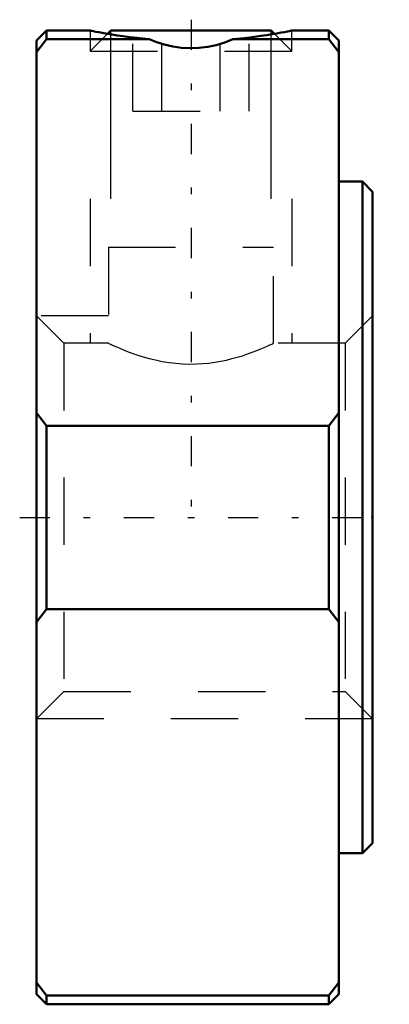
# Model space of a CAD drawing. Header units: millimetres. Extents: x -5.2 to 0.2, y -7.2 to 7.4.
import ezdxf

# ---------------------------------------------------------------- set-up
doc = ezdxf.new("R2010")
doc.units = ezdxf.units.MM
doc.linetypes.add('Center', pattern=[1.5, 0.45, -0.5, 0.05, -0.5])
doc.linetypes.add('Dashed', pattern=[2, 1, -1])
for name, color, linetype, lineweight in [('2d ConnectionPoints', 7, 'Continuous', 50), ('AM_0', 7, 'Continuous', 50), ('AM_5', 3, 'Continuous', 25), ('AM_7', 7, 'Center', 25), ('AM_9', 6, 'Dashed', 25)]:
    doc.layers.add(name, color=color, linetype=linetype, lineweight=lineweight)

msp = doc.modelspace()

# ---------------------------------------------------------------- linework, layer by layer
at = {"layer": '2d ConnectionPoints'}
msp.add_point((0, 0), dxfattribs=at)
at = {"layer": 'AM_0'}
for p, q in [((-4.85, 7.25), (-5, 7.1)), ((-4.2, 7.25), (-4.85, 7.25)), ((-4.85, 7.25), (-4.85, 7.12)), ((-3.893, 7.25), (-3.942, 7.201)), ((-3.893, 7.25), (-1.506, 7.25)), ((-1.458, 7.201), (-1.506, 7.25)), ((-0.65, 7.25), (-1.2, 7.25)), ((-0.5, 7.1), (-0.65, 7.25)), ((-0.65, 7.25), (-0.65, 7.12)), ((-4.85, 7.12), (-5, 6.927)), ((-5, 7.1), (-5, -7.1)), ((-3.322, 7.12), (-4.85, 7.12)), ((-0.65, 7.12), (-2.078, 7.12)), ((-0.5, 6.927), (-0.65, 7.12)), ((-0.5, 7.1), (-0.5, -7.1)), ((-0.15, 5), (-0.5, 5)), ((0, 4.85), (-0.15, 5)), ((-0.15, 5), (-0.15, -5)), ((0, 4.85), (0, -4.85)), ((-5, 1.558), (-4.85, 1.365)), ((-0.65, 1.365), (-0.5, 1.558)), ((-4.85, 1.365), (-0.65, 1.365)), ((-4.85, 1.365), (-4.85, -1.365)), ((-0.65, 1.365), (-0.65, -1.365)), ((-4.85, -1.365), (-5, -1.558)), ((-0.65, -1.365), (-4.85, -1.365)), ((-0.5, -1.558), (-0.65, -1.365)), ((-0.15, -5), (0, -4.85)), ((-0.5, -5), (-0.15, -5)), ((-5, -6.927), (-4.85, -7.12)), ((-0.65, -7.12), (-0.5, -6.927)), ((-5, -7.1), (-4.85, -7.25)), ((-4.85, -7.12), (-4.85, -7.25)), ((-4.85, -7.12), (-0.65, -7.12)), ((-0.65, -7.25), (-0.5, -7.1)), ((-0.65, -7.12), (-0.65, -7.25)), ((-4.85, -7.25), (-0.65, -7.25))]:
    msp.add_line(p, q, dxfattribs=at)
for points in [[(-4.2, 7.25), (-4.195, 7.249), (-4.18, 7.246), (-4.154, 7.241), (-4.118, 7.233), (-4.073, 7.225), (-4.019, 7.215), (-3.954, 7.203), (-3.88, 7.191), (-3.8, 7.178), (-3.712, 7.165), (-3.614, 7.152), (-3.509, 7.139), (-3.418, 7.129), (-3.322, 7.12)], [(-2.078, 7.12), (-1.966, 7.131), (-1.86, 7.143), (-1.756, 7.156), (-1.66, 7.169), (-1.574, 7.182), (-1.495, 7.195), (-1.423, 7.207), (-1.36, 7.219), (-1.309, 7.228), (-1.267, 7.237), (-1.234, 7.243), (-1.212, 7.248), (-1.203, 7.249), (-1.2, 7.25)], [(-2.078, 7.12), (-2.199, 7.071), (-2.324, 7.033), (-2.452, 7.006), (-2.582, 6.99), (-2.713, 6.985), (-2.844, 6.992), (-2.973, 7.01), (-3.101, 7.04), (-3.225, 7.08), (-3.322, 7.12)]]:
    msp.add_lwpolyline(points, dxfattribs=at)
at = {"layer": 'AM_5'}
for p, q in [((-3.893, 4.742), (-3.893, 7.25)), ((-1.506, 4.742), (-1.506, 7.25))]:
    msp.add_line(p, q, dxfattribs=at)
at = {"layer": 'AM_5', "linetype": 'Dashed'}
for p, q in [((-4.2, 4.742), (-4.2, 2.594)), ((-1.2, 4.742), (-1.2, 2.594)), ((-3.93, 3), (-5, 3)), ((0, -3), (-5, -3))]:
    msp.add_line(p, q, dxfattribs=at)
at = {"layer": 'AM_7'}
for p, q in [((-2.7, 7.411), (-2.7, -0.237)), ((-5.25, 0), (0.25, 0))]:
    msp.add_line(p, q, dxfattribs=at)
at = {"layer": 'AM_9'}
for p, q in [((-4.2, 7.25), (-4.2, 6.944)), ((-3.942, 7.201), (-4.2, 6.944)), ((-3.566, 6.05), (-3.566, 7.25)), ((-3.133, 6.05), (-3.133, 7.25)), ((-2.267, 6.05), (-2.267, 7.25)), ((-1.834, 6.05), (-1.834, 7.25)), ((-1.2, 6.944), (-1.458, 7.201)), ((-1.2, 6.944), (-1.2, 7.25)), ((-4.2, 6.944), (-1.2, 6.944)), ((-3.566, 6.05), (-1.834, 6.05)), ((-3.93, 4.022), (-1.471, 4.022)), ((-3.93, 4.022), (-3.93, 2.594)), ((-1.471, 2.594), (-1.471, 4.022)), ((-4.594, 2.594), (-5, 3)), ((0, 3), (-0.406, 2.594)), ((-3.93, 2.594), (-4.594, 2.594)), ((-4.594, 2.594), (-4.594, -2.594)), ((-0.406, 2.594), (-1.471, 2.594)), ((-0.406, 2.594), (-0.406, -2.594)), ((-5, -3), (-4.594, -2.594)), ((-4.594, -2.594), (-0.406, -2.594)), ((-0.406, -2.594), (0, -3))]:
    msp.add_line(p, q, dxfattribs=at)
msp.add_lwpolyline([(-3.93, 2.594), (-3.926, 2.592), (-3.914, 2.587), (-3.895, 2.578), (-3.868, 2.566), (-3.835, 2.551), (-3.796, 2.533), (-3.748, 2.513), (-3.695, 2.491), (-3.634, 2.468), (-3.567, 2.443), (-3.492, 2.418), (-3.412, 2.393), (-3.324, 2.368), (-3.23, 2.345), (-3.129, 2.324), (-3.024, 2.307), (-2.926, 2.295), (-2.826, 2.288), (-2.72, 2.284), (-2.615, 2.286), (-2.524, 2.291), (-2.435, 2.299), (-2.345, 2.312), (-2.257, 2.327), (-2.172, 2.344), (-2.091, 2.364), (-2.012, 2.386), (-1.936, 2.408), (-1.86, 2.434), (-1.789, 2.459), (-1.722, 2.485), (-1.663, 2.509), (-1.61, 2.531), (-1.565, 2.551), (-1.527, 2.568), (-1.499, 2.581), (-1.482, 2.589), (-1.472, 2.593), (-1.471, 2.594)], dxfattribs=at)

doc.saveas('drawing.dxf')
